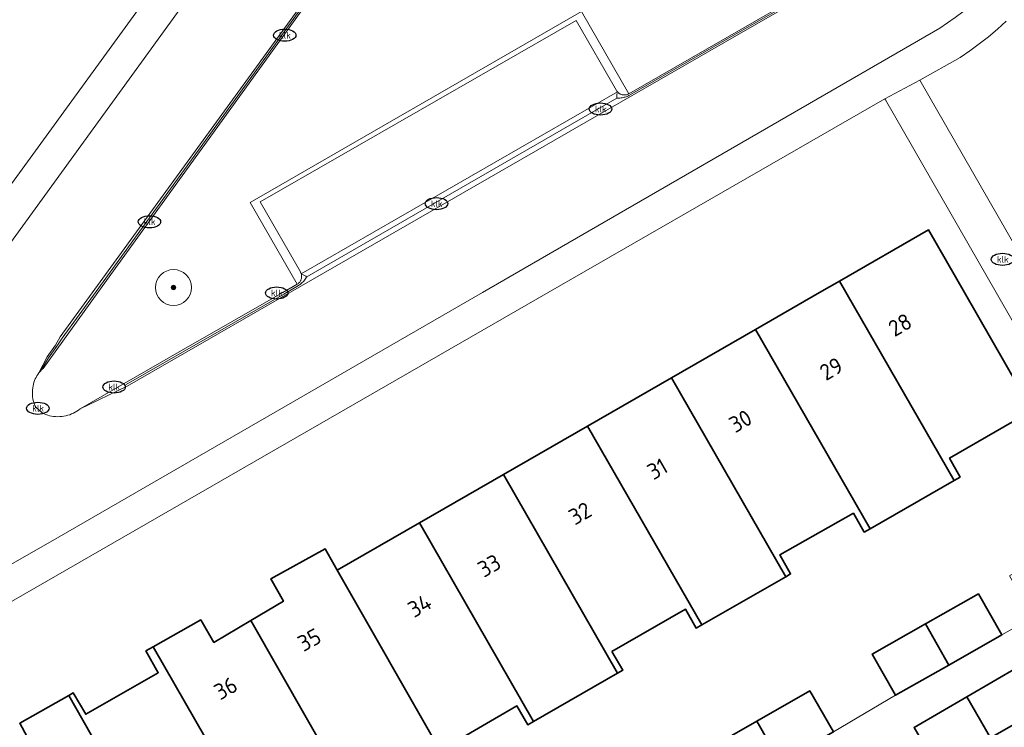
# Model space of a CAD drawing. Header units: metres. Extents: x 103671 to 105190, y 427150 to 429171.
# Tile 68 of 256: x 104291 to 104346, y 427476 to 427515. Entities that reach past the tile are written whole.
import ezdxf
from ezdxf.enums import TextEntityAlignment as Align

# ---------------------------------------------------------------- set-up
doc = ezdxf.new("R2010")
doc.units = ezdxf.units.M
for name, color, linetype, lineweight in [('B-WE-GR-BOOM-S', 253, 'Continuous', 25), ('B-WE-IE-MEUBILAIR-S', 253, 'Continuous', 25), ('B-WE-OG-BEBOUWING-GV', 253, 'Continuous', 35), ('B-WE-OG-BEBOUWING-T18', 7, 'Continuous', 18), ('B-WE-OG-TERREIN_BEGROEID-GV', 253, 'Continuous', 18), ('B-WE-OG-TERREIN_ERF-GV', 253, 'Continuous', 18), ('B-WE-RI-HWA_GOOT_MOLGOOT-G', 253, 'Continuous', 18), ('B-WE-VH-GESLOTENVERHARDING-GV', 253, 'Continuous', 18), ('B-WE-VH-OPENVERHARDING-GV', 253, 'Continuous', 18), ('B-WE-VH-OPENVERHARDING_BETONSTRAATSTEEN-GV', 253, 'Continuous', 18)]:
    doc.layers.add(name, color=color, linetype=linetype, lineweight=lineweight)
doc.styles.add('NLCS-ISO', font='NLCS-ISO.ttf')
doc.styles.add('NLCS-ISO-M500-T18', font='NLCS-ISO.ttf', dxfattribs={"height": 0.9})

# ---------------------------------------------------------------- blocks, each defined once
blk = doc.blocks.new('SIE-MEUBILAIR_PUT_KOLK-SO')
blk.add_ellipse((0, 0), major_axis=(1.25, 0), ratio=0.54)
at = {"style": 'NLCS-ISO'}
blk.add_text('klk', height=0.75, dxfattribs=at).set_placement((0.03, 0), align=Align.MIDDLE_CENTER)
blk = doc.blocks.new('SGR-BOOM_GBKN-SO')
at = {"linetype": 'ByBlock', "lineweight": 18}
h = blk.add_hatch(color=0, dxfattribs=at)
h.dxf.hatch_style = 1
edge = h.paths.add_edge_path()
edge.add_arc((0, 0), 0.25, 0, 360)
at = {"color": 0, "linetype": 'ByBlock', "lineweight": 18}
for radius in [2, 0.25]:
    blk.add_circle((0, 0), radius, dxfattribs=at)
at = {"color": 0, "linetype": 'ByBlock', "lineweight": 18, "style": 'NLCS-ISO'}
blk.add_attdef('SOORT', (2.5, 0), '', height=1.5, dxfattribs=at)

msp = doc.modelspace()

# ---------------------------------------------------------------- linework, layer by layer
at = {"layer": 'B-WE-OG-BEBOUWING-GV', "flags": 128}
for points in [[(104347.733, 427493.445), (104343.973, 427500), (104341.971, 427503.49), (104337.021, 427500.643), (104343.396, 427489.557), (104343.722, 427489.744), (104343.138, 427490.802)], [(104338.723, 427486.87), (104343.396, 427489.557), (104337.021, 427500.643), (104335.903, 427500), (104332.349, 427497.956)], [(104327.667, 427495.263), (104334.026, 427484.203), (104334.298, 427484.359), (104333.696, 427485.409), (104337.789, 427487.73), (104338.392, 427486.681), (104338.723, 427486.87), (104332.349, 427497.956)], [(104334.026, 427484.203), (104327.667, 427495.263), (104322.995, 427492.576), (104329.35, 427481.525)], [(104324.358, 427480.049), (104328.44, 427482.397), (104329.041, 427481.348), (104329.35, 427481.525), (104322.995, 427492.576), (104318.316, 427489.885), (104324.67, 427478.833), (104324.96, 427478.999)], [(104318.316, 427489.885), (104313.642, 427487.197), (104319.993, 427476.152), (104324.67, 427478.833)], [(104313.642, 427487.197), (104309.074, 427484.569), (104314.791, 427474.541), (104319.064, 427477.015), (104319.666, 427475.965), (104319.993, 427476.152)], [(104306.072, 427482.849), (104304.268, 427481.774), (104310.569, 427470.722), (104315.393, 427473.492), (104314.791, 427474.541), (104309.074, 427484.569), (104308.404, 427485.749), (104305.368, 427484.078)], [(104344.749, 427483.253), (104341.795, 427481.574), (104343.094, 427479.288), (104346.048, 427480.967)], [(104301.473, 427481.812), (104298.819, 427480.305), (104305.878, 427468.029), (104310.569, 427470.722), (104304.268, 427481.774), (104302.208, 427480.548)], [(104341.795, 427481.574), (104338.841, 427479.896), (104340.14, 427477.61), (104343.094, 427479.288)], [(104305.509, 427467.817), (104305.878, 427468.029), (104298.819, 427480.305), (104298.42, 427480.078), (104299.111, 427478.861), (104295.076, 427476.549), (104294.375, 427477.737), (104294.132, 427477.599), (104301.13, 427465.286), (104301.43, 427465.458), (104300.828, 427466.508), (104304.906, 427468.867)], [(104347.04, 427479.218), (104344.102, 427477.519), (104345.423, 427475.236), (104348.361, 427476.935)], [(104290.115, 427473.69), (104296.515, 427462.642), (104301.13, 427465.286), (104294.132, 427477.599), (104291.407, 427476.049), (104292.103, 427474.786)], [(104335.371, 427477.853), (104332.418, 427476.168), (104333.721, 427473.884), (104336.674, 427475.569)], [(104344.102, 427477.519), (104341.165, 427475.819), (104342.486, 427473.536), (104345.423, 427475.236)], [(104332.418, 427476.168), (104329.464, 427474.483), (104330.767, 427472.199), (104333.721, 427473.884)]]:
    msp.add_lwpolyline(points, close=True, dxfattribs=at)
at = {"layer": 'B-WE-OG-TERREIN_BEGROEID-GV', "flags": 128}
msp.add_lwpolyline([(104316.505, 427528.731), (104295.746, 427500), (104292.701, 427495.786), (104292.688, 427495.774), (104292.676, 427495.763), (104292.664, 427495.751), (104292.651, 427495.739), (104292.639, 427495.727), (104292.627, 427495.715), (104292.615, 427495.703), (104292.604, 427495.69), (104292.592, 427495.678), (104292.58, 427495.665), (104292.569, 427495.653), (104292.557, 427495.64), (104292.546, 427495.627), (104292.535, 427495.614), (104292.524, 427495.601), (104292.513, 427495.588), (104292.502, 427495.574), (104292.492, 427495.561), (104292.481, 427495.548), (104292.471, 427495.534), (104292.415, 427495.455), (104292.363, 427495.373), (104292.314, 427495.287), (104292.27, 427495.197), (104292.23, 427495.104), (104292.196, 427495.009), (104292.166, 427494.911), (104292.142, 427494.811), (104292.124, 427494.709), (104292.111, 427494.606), (104292.105, 427494.503), (104292.104, 427494.4), (104292.109, 427494.297), (104292.119, 427494.196), (104292.135, 427494.095), (104292.157, 427493.997), (104292.183, 427493.9), (104292.215, 427493.806), (104292.251, 427493.716), (104292.291, 427493.628), (104292.656, 427493.306), (104292.753, 427493.261), (104292.853, 427493.221), (104292.957, 427493.186), (104293.064, 427493.156), (104293.173, 427493.133), (104293.285, 427493.115), (104293.398, 427493.104), (104293.512, 427493.1), (104293.627, 427493.102), (104293.741, 427493.111), (104293.855, 427493.127), (104293.967, 427493.149), (104294.078, 427493.177), (104294.186, 427493.212), (104294.291, 427493.253), (104294.393, 427493.299), (104294.491, 427493.351), (104294.586, 427493.407), (104294.675, 427493.468), (104294.76, 427493.532), (104300.404, 427496.773), (104306.051, 427500), (104306.838, 427500.463), (104304.219, 427505.009), (104322.655, 427515.633), (104325.293, 427511.058), (104335.016, 427516.66)], dxfattribs=at)
at = {"layer": 'B-WE-OG-TERREIN_ERF-GV', "flags": 128}
for points in [[(104286.539, 427500), (104314.253, 427538.121), (104298.813, 427561.729), (104288.263, 427554.328)], [(104346.289, 427515.089), (104345.801, 427514.651), (104345.3, 427514.231), (104344.788, 427513.829), (104344.265, 427513.446), (104343.733, 427513.082), (104341.49, 427511.813), (104348.273, 427500)], [(104329.464, 427474.483), (104332.418, 427476.168), (104335.371, 427477.853), (104336.674, 427475.569), (104340.14, 427477.61), (104338.841, 427479.896), (104341.795, 427481.574), (104344.749, 427483.253), (104346.048, 427480.967), (104347.787, 427481.96), (104346.473, 427484.244), (104349.408, 427485.932), (104350.722, 427483.648), (104352.447, 427484.674), (104353.086, 427487.201), (104345.737, 427500), (104339.582, 427510.718), (104339.548, 427510.783), (104320.801, 427500), (104272.96, 427472.482)], [(104292.103, 427474.786), (104291.407, 427476.049), (104294.132, 427477.599), (104294.375, 427477.737), (104295.076, 427476.549), (104299.111, 427478.861), (104298.42, 427480.078), (104298.819, 427480.305), (104301.473, 427481.812), (104302.208, 427480.548), (104304.268, 427481.774), (104306.072, 427482.849), (104305.368, 427484.078), (104308.404, 427485.749), (104309.074, 427484.569), (104313.642, 427487.197), (104318.316, 427489.885), (104322.995, 427492.576), (104327.667, 427495.263), (104332.349, 427497.956), (104335.903, 427500), (104337.021, 427500.643), (104341.971, 427503.49), (104343.973, 427500), (104347.733, 427493.445), (104343.138, 427490.802), (104343.722, 427489.744), (104343.396, 427489.557), (104338.723, 427486.87), (104338.392, 427486.681), (104337.789, 427487.73), (104333.696, 427485.409), (104334.298, 427484.359), (104334.026, 427484.203), (104329.35, 427481.525), (104329.041, 427481.348), (104328.44, 427482.397), (104324.358, 427480.049), (104324.96, 427478.999), (104324.67, 427478.833), (104319.993, 427476.152), (104319.666, 427475.965), (104319.064, 427477.015), (104314.791, 427474.541)]]:
    msp.add_lwpolyline(points, dxfattribs=at)
at = {"layer": 'B-WE-RI-HWA_GOOT_MOLGOOT-G', "flags": 128}
for points in [[(104295.647, 427500.072), (104315.951, 427528.087)], [(104335.062, 427516.581), (104331.237, 427514.379)], [(104331.237, 427514.379), (104325.335, 427510.982)], [(104324.628, 427510.909), (104324.635, 427511.015)], [(104324.635, 427511.015), (104324.645, 427511.102)], [(104325.335, 427510.982), (104325.291, 427510.958)], [(104323.241, 427510.018), (104324.625, 427510.815)], [(104324.625, 427510.815), (104324.628, 427510.909)], [(104324.645, 427510.814), (104324.625, 427510.815)], [(104324.722, 427510.816), (104324.645, 427510.814)], [(104324.794, 427510.82), (104324.722, 427510.816)], [(104324.861, 427510.827), (104324.794, 427510.82)], [(104324.924, 427510.836), (104324.861, 427510.827)], [(104324.984, 427510.848), (104324.924, 427510.836)], [(104325.041, 427510.862), (104324.984, 427510.848)], [(104325.095, 427510.878), (104325.041, 427510.862)], [(104325.146, 427510.895), (104325.095, 427510.878)], [(104325.196, 427510.914), (104325.146, 427510.895)], [(104325.245, 427510.935), (104325.196, 427510.914)], [(104325.291, 427510.958), (104325.245, 427510.935)], [(104320.572, 427508.481), (104323.241, 427510.018)], [(104307.378, 427500.886), (104320.572, 427508.481)], [(104307.069, 427501.039), (104307.219, 427500.972)], [(104307.166, 427500.599), (104307.126, 427500.558)], [(104307.205, 427500.642), (104307.166, 427500.599)], [(104307.245, 427500.689), (104307.205, 427500.642)], [(104307.219, 427500.972), (104307.315, 427500.922)], [(104307.284, 427500.74), (104307.245, 427500.689)], [(104307.323, 427500.797), (104307.284, 427500.74)], [(104307.315, 427500.922), (104307.378, 427500.886)], [(104307.362, 427500.858), (104307.323, 427500.797)], [(104307.378, 427500.886), (104307.362, 427500.858)], [(104293.758, 427497.466), (104295.647, 427500.072)], [(104306.919, 427500.396), (104306.096, 427499.922)], [(104306.962, 427500.425), (104306.919, 427500.396)], [(104307.004, 427500.455), (104306.962, 427500.425)], [(104307.045, 427500.487), (104307.004, 427500.455)], [(104307.086, 427500.521), (104307.045, 427500.487)], [(104307.126, 427500.558), (104307.086, 427500.521)], [(104306.096, 427499.922), (104300.453, 427496.687)], [(104293.476, 427497.023), (104293.758, 427497.466)], [(104293.012, 427496.382), (104293.476, 427497.023)], [(104292.666, 427495.816), (104293.012, 427496.382)], [(104300.453, 427496.687), (104297.334, 427494.894)], [(104292.533, 427495.63), (104292.599, 427495.726)], [(104292.599, 427495.726), (104292.666, 427495.816)]]:
    msp.add_lwpolyline(points, dxfattribs=at)
at = {"layer": 'B-WE-VH-GESLOTENVERHARDING-GV', "flags": 128}
msp.add_lwpolyline([(104307.069, 427501.039), (104307.067, 427501.045), (104307.065, 427501.05), (104307.063, 427501.056), (104307.061, 427501.061), (104307.059, 427501.067), (104307.057, 427501.073), (104307.055, 427501.078), (104307.053, 427501.084), (104307.05, 427501.089), (104307.048, 427501.095), (104307.046, 427501.1), (104307.043, 427501.106), (104307.041, 427501.111), (104307.038, 427501.116), (104307.036, 427501.122), (104307.033, 427501.127), (104307.03, 427501.132), (104307.028, 427501.138), (104307.025, 427501.143), (104307.022, 427501.148), (104304.782, 427505.048), (104322.364, 427515.141), (104324.61, 427511.242), (104324.632, 427511.207), (104324.657, 427511.174), (104324.679, 427511.149), (104324.702, 427511.126), (104324.728, 427511.103), (104324.756, 427511.083), (104324.785, 427511.063), (104324.816, 427511.046), (104324.849, 427511.031), (104324.883, 427511.018), (104324.918, 427511.007), (104324.954, 427511), (104324.99, 427510.994), (104325.026, 427510.992), (104325.063, 427510.992), (104325.099, 427510.994), (104325.134, 427511), (104325.168, 427511.007), (104325.202, 427511.017), (104325.234, 427511.029), (104325.264, 427511.043), (104325.293, 427511.058), (104322.655, 427515.633), (104304.219, 427505.009), (104306.838, 427500.463), (104306.865, 427500.479), (104306.891, 427500.498), (104306.916, 427500.518), (104306.94, 427500.541), (104306.963, 427500.565), (104306.985, 427500.591), (104307.005, 427500.619), (104307.023, 427500.649), (104307.039, 427500.679), (104307.053, 427500.711), (104307.065, 427500.744), (104307.075, 427500.777), (104307.082, 427500.811), (104307.087, 427500.845), (104307.089, 427500.878), (104307.089, 427500.912), (104307.087, 427500.945), (104307.083, 427500.977), (104307.077, 427501.009)], close=True, dxfattribs=at)
at = {"layer": 'B-WE-VH-OPENVERHARDING-GV', "flags": 128}
for points in [[(104312.84, 427533.053), (104288.868, 427500)], [(104336.939, 427517.556), (104331.281, 427514.302), (104323.388, 427509.762), (104320.718, 427508.227), (104297.381, 427494.805), (104294.76, 427493.532), (104294.675, 427493.468), (104294.586, 427493.407), (104294.491, 427493.351), (104294.393, 427493.299), (104294.291, 427493.253), (104294.186, 427493.212), (104294.078, 427493.177), (104293.967, 427493.149), (104293.855, 427493.127), (104293.741, 427493.111), (104293.627, 427493.102), (104293.512, 427493.1), (104293.398, 427493.104), (104293.285, 427493.115), (104293.173, 427493.133), (104293.064, 427493.156), (104292.957, 427493.186), (104292.853, 427493.221), (104292.753, 427493.261), (104292.656, 427493.306), (104292.291, 427493.628), (104292.251, 427493.716), (104292.215, 427493.806), (104292.183, 427493.9), (104292.157, 427493.997), (104292.135, 427494.095), (104292.119, 427494.196), (104292.109, 427494.297), (104292.104, 427494.4), (104292.105, 427494.503), (104292.111, 427494.606), (104292.124, 427494.709), (104292.142, 427494.811), (104292.166, 427494.911), (104292.196, 427495.009), (104292.23, 427495.104), (104292.27, 427495.197), (104292.314, 427495.287), (104292.363, 427495.373), (104292.415, 427495.455), (104292.471, 427495.534), (104292.929, 427496.433), (104293.395, 427497.075), (104293.65, 427497.534), (104315.892, 427528.129)], [(104270.193, 427473.048), (104293.605, 427486.415), (104317.149, 427500), (104320.719, 427502.06), (104342.604, 427514.705), (104343.033, 427514.997), (104343.456, 427515.303), (104343.871, 427515.622), (104344.277, 427515.954), (104344.674, 427516.3), (104345.062, 427516.657), (104345.439, 427517.027), (104345.806, 427517.408), (104346.162, 427517.801), (104346.506, 427518.204)], [(104372.695, 427460.529), (104358.255, 427485.609), (104358.615, 427488.171), (104370.725, 427495.176), (104369.002, 427496.796), (104356.392, 427489.448), (104353.931, 427490.146), (104348.273, 427500), (104341.49, 427511.813), (104339.548, 427510.783), (104339.582, 427510.718), (104345.737, 427500), (104353.086, 427487.201), (104352.447, 427484.674), (104350.722, 427483.648), (104347.787, 427481.96), (104346.048, 427480.967), (104343.094, 427479.288), (104340.14, 427477.61), (104336.674, 427475.569)], [(104341.165, 427475.819), (104344.102, 427477.519), (104347.04, 427479.218), (104348.776, 427480.216), (104351.733, 427481.894), (104354.785, 427483.63), (104357.155, 427483.079), (104370.788, 427459.432)]]:
    msp.add_lwpolyline(points, dxfattribs=at)
at = {"layer": 'B-WE-VH-OPENVERHARDING_BETONSTRAATSTEEN-GV', "flags": 128}
for points in [[(104324.844, 427548.004), (104324.393, 427547.807), (104323.947, 427547.598), (104323.504, 427547.377), (104323.067, 427547.145), (104322.635, 427546.901), (104322.209, 427546.646), (104321.789, 427546.38), (104321.376, 427546.103), (104320.97, 427545.816), (104320.571, 427545.518), (104320.18, 427545.211), (104319.797, 427544.894), (104319.423, 427544.567), (104319.058, 427544.231), (104318.702, 427543.887), (104318.356, 427543.535), (104318.019, 427543.174), (104317.692, 427542.807), (104317.376, 427542.432), (104314.253, 427538.121), (104286.539, 427500)], [(104288.868, 427500), (104312.84, 427533.053)], [(104315.892, 427528.129), (104293.65, 427497.534), (104293.395, 427497.075), (104292.929, 427496.433), (104292.471, 427495.534), (104292.481, 427495.548), (104292.492, 427495.561), (104292.502, 427495.574), (104292.513, 427495.588), (104292.524, 427495.601), (104292.535, 427495.614), (104292.546, 427495.627), (104292.557, 427495.64), (104292.569, 427495.653), (104292.58, 427495.665), (104292.592, 427495.678), (104292.604, 427495.69), (104292.615, 427495.703), (104292.627, 427495.715), (104292.639, 427495.727), (104292.651, 427495.739), (104292.664, 427495.751), (104292.676, 427495.763), (104292.688, 427495.774), (104292.701, 427495.786), (104295.746, 427500), (104316.505, 427528.731)], [(104346.506, 427518.204), (104346.162, 427517.801), (104345.806, 427517.408), (104345.439, 427517.027), (104345.062, 427516.657), (104344.674, 427516.3), (104344.277, 427515.954), (104343.871, 427515.622), (104343.456, 427515.303), (104343.033, 427514.997), (104342.604, 427514.705), (104320.719, 427502.06), (104317.149, 427500), (104293.605, 427486.415), (104270.193, 427473.048)], [(104335.016, 427516.66), (104325.293, 427511.058), (104325.264, 427511.043), (104325.234, 427511.029), (104325.202, 427511.017), (104325.168, 427511.007), (104325.134, 427511), (104325.099, 427510.994), (104325.063, 427510.992), (104325.026, 427510.992), (104324.99, 427510.994), (104324.954, 427511), (104324.918, 427511.007), (104324.883, 427511.018), (104324.849, 427511.031), (104324.816, 427511.046), (104324.785, 427511.063), (104324.756, 427511.083), (104324.728, 427511.103), (104324.702, 427511.126), (104324.679, 427511.149), (104324.657, 427511.174), (104307.069, 427501.039), (104307.077, 427501.009), (104307.083, 427500.977), (104307.087, 427500.945), (104307.089, 427500.912), (104307.089, 427500.878), (104307.087, 427500.845), (104307.082, 427500.811), (104307.075, 427500.777), (104307.065, 427500.744), (104307.053, 427500.711), (104307.039, 427500.679), (104307.023, 427500.649), (104307.005, 427500.619), (104306.985, 427500.591), (104306.963, 427500.565), (104306.94, 427500.541), (104306.916, 427500.518), (104306.891, 427500.498), (104306.865, 427500.479), (104306.838, 427500.463), (104306.051, 427500), (104300.404, 427496.773), (104294.76, 427493.532), (104297.381, 427494.805), (104320.718, 427508.227), (104323.388, 427509.762), (104331.281, 427514.302), (104336.939, 427517.556)], [(104272.96, 427472.482), (104320.801, 427500), (104339.548, 427510.783), (104341.49, 427511.813), (104343.733, 427513.082), (104344.265, 427513.446), (104344.788, 427513.829), (104345.3, 427514.231), (104345.801, 427514.651), (104346.289, 427515.089)]]:
    msp.add_lwpolyline(points, dxfattribs=at)
msp.add_lwpolyline([(104307.069, 427501.039), (104324.657, 427511.174), (104324.632, 427511.207), (104324.61, 427511.242), (104322.364, 427515.141), (104304.782, 427505.048), (104307.022, 427501.148), (104307.025, 427501.143), (104307.028, 427501.138), (104307.03, 427501.132), (104307.033, 427501.127), (104307.036, 427501.122), (104307.038, 427501.116), (104307.041, 427501.111), (104307.043, 427501.106), (104307.046, 427501.1), (104307.048, 427501.095), (104307.05, 427501.089), (104307.053, 427501.084), (104307.055, 427501.078), (104307.057, 427501.073), (104307.059, 427501.067), (104307.061, 427501.061), (104307.063, 427501.056), (104307.065, 427501.05), (104307.067, 427501.045)], close=True, dxfattribs=at)

# ---------------------------------------------------------------- block references
at = {"layer": 'B-WE-GR-BOOM-S', "xscale": 0.5, "yscale": 0.5, "zscale": 0.5}
msp.add_blockref('SGR-BOOM_GBKN-SO', (104299.958, 427500.281), dxfattribs=at)
at = {"layer": 'B-WE-IE-MEUBILAIR-S', "xscale": 0.5, "yscale": 0.5, "zscale": 0.5}
for p in [(104306.147, 427514.314), (104323.72, 427510.21), (104314.59, 427504.95), (104298.618, 427503.941), (104346.09, 427501.85), (104305.7, 427499.98), (104296.65, 427494.75), (104292.41, 427493.568)]:
    msp.add_blockref('SIE-MEUBILAIR_PUT_KOLK-SO', p, dxfattribs=at)

# ---------------------------------------------------------------- texts
at = {"layer": 'B-WE-OG-BEBOUWING-T18', "style": 'NLCS-ISO-M500-T18'}
for s, rotation, p in [('28', 29.8, (104340.387, 427498.212)), ('29', 29.9, (104336.561, 427495.764)), ('30', 29.9, (104331.507, 427492.857)), ('31', 29.9, (104326.885, 427490.199)), ('32', 29.9, (104322.583, 427487.725)), ('33', 29.9, (104317.529, 427484.818)), ('34', 29.9, (104313.659, 427482.592)), ('35', 28.8, (104307.517, 427480.695)), ('36', 29.6, (104302.863, 427478.002))]:
    msp.add_text(s, height=0.9, rotation=rotation, dxfattribs=at).set_placement(p, align=Align.MIDDLE)

doc.saveas('drawing.dxf')
